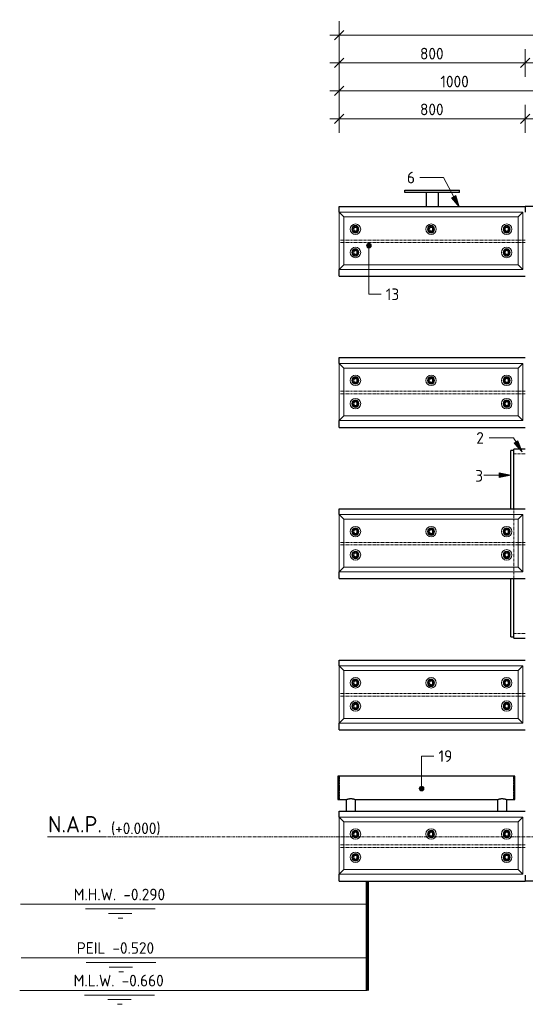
# Model space of a CAD drawing. Header units: millimetres. Extents: x -253989 to -201512, y -82117 to 103114.
# Tile 31 of 67: x -239868 to -237695, y -720 to 3513. Entities that reach past the tile are written whole.
import ezdxf

# ---------------------------------------------------------------- set-up
doc = ezdxf.new("R2010")
doc.units = ezdxf.units.MM
doc.linetypes.add('Grid Line', pattern=[22.225, 12.7, -3.175, 3.175, -3.175])
doc.linetypes.add('XX-HIDDEN', pattern=[4, 2, -2])
for name, color, linetype, lineweight in [('Multi-Category Tags', 250, 'Continuous', 18), ('Multi-Category Tags-1', 7, 'Continuous', 18), ('N-CO-BC-BETONVORM-G', 50, 'Continuous', 25), ('N-CO-BC-BETONVORM-G-1', 50, 'XX-HIDDEN', 18), ('N-CO-BC-BETONVORM-GN', 10, 'XX-HIDDEN', 18), ('N-CO-KC-KUNSTSTOFVORM-G', 7, 'Continuous', 13), ('N-CO-SC-STAALVORM-G', 10, 'Continuous', 25), ('X-XX-AL-CONSTRUCTIELIJN-G-3', 7, 'Continuous', 70), ('X-XX-AL-M', 7, 'Continuous', 18), ('X-XX-AL-M-20', 7, 'Continuous', 18), ('X-XX-AL-T25-1', 7, 'Continuous', 13), ('X-XX-AL-VERWIJZING-G-1', 7, 'Grid Line', 18), ('X_XX_AL_VERWIJZING_G', 7, 'Continuous', 18), ('X_XX_AL_VERWIJZING_G-1', 7, 'Continuous', 25)]:
    doc.layers.add(name, color=color, linetype=linetype, lineweight=lineweight)
doc.styles.add('NLCS-ISO_1', font='NLCS-ISO.ttf', dxfattribs={"height": 50})
doc.styles.add('NLCS-ISO_2', font='NLCS-ISO.ttf', dxfattribs={"height": 70})
doc.dimstyles.new('2_5_NLCS_diagonal', dxfattribs={"dimscale": 304.8, "dimtxt": 50.137748, "dimasz": 0.131234, "dimexe": 0.19685, "dimexo": 0.0625, "dimgap": 0, "dimtad": 1, "dimdec": 0, "dimzin": 0, "dimdsep": 46, "dimtxsty": 'NLCS-ISO_1', "dimblk1": 'OBLIQUE', "dimblk2": 'OBLIQUE', "dimsah": 1, "dimcen": 0.09, "dimdle": 0.131234, "dimazin": 0, "dimtfac": 1, "dimtdec": 4, "dimtix": 1, "dimtmove": 0, "dimatfit": 3, "dimfxl": 0.19685, "dimfxlon": 1, "dimtvp": 1, "dimtolj": 1, "dimtzin": 0, "dimarcsym": 2})

# ---------------------------------------------------------------- blocks, each defined once
blk = doc.blocks.new('SF_Stalen afdekplaat11 - SF_Stalen afdekplaat-3667641-Section 12')
at = {"layer": 'N-CO-SC-STAALVORM-G'}
for p, q in [((243222.7, 1660), (243210.7, 1660)), ((243210.7, 1410.1), (243210.7, 1660)), ((243210.7, 860), (243210.7, 1109.9)), ((243210.7, 860), (243222.7, 860))]:
    blk.add_line(p, q, dxfattribs=at)
blk = doc.blocks.new('GM_Hakorit_880 - GM_Hakorit_880-3692068-Section 12')
at = {"layer": 'N-CO-KC-KUNSTSTOFVORM-G'}
for p, q in [((242472.7, 2685), (242492.7, 2665)), ((242472.7, 2439.1), (242472.7, 2684.9)), ((243262.7, 2685), (242472.8, 2685)), ((243242.7, 2665), (243262.7, 2685)), ((243262.7, 2684.9), (243262.7, 2439.1)), ((243242.7, 2665), (242492.7, 2665)), ((242492.7, 2665), (242492.7, 2459)), ((243242.7, 2459), (243242.7, 2665)), ((242492.7, 2459), (242472.7, 2439)), ((243242.7, 2459), (242492.7, 2459)), ((243262.7, 2439), (243242.7, 2459)), ((243262.7, 2439), (242472.8, 2439))]:
    blk.add_line(p, q, dxfattribs=at)
for centre, start, end in [((242542.7, 2612), 0, 180), ((242867.7, 2612), 360, 180), ((243192.7, 2612), 0, 180), ((242542.7, 2612), 180, 0), ((242867.7, 2612), 180, 360), ((243192.7, 2612), 180, 0), ((242542.7, 2512), 0, 180), ((242542.7, 2512), 180, 0), ((243192.7, 2512), 0, 180), ((243192.7, 2512), 180, 0)]:
    blk.add_arc(centre, 22.5, start, end, dxfattribs=at)
blk = doc.blocks.new('GM_Bouten_Moeren_Zeskant - M16-3610774-Section 12')
at = {"layer": 'N-CO-SC-STAALVORM-G'}
for p, q in [((243192.7, 2625.8), (243180.7, 2618.8)), ((243204.7, 2618.8), (243192.7, 2625.8)), ((243180.7, 2618.8), (243180.7, 2605)), ((243180.7, 2605), (243192.7, 2598.1)), ((243192.7, 2598.1), (243204.7, 2605)), ((243204.7, 2605), (243204.7, 2618.8))]:
    blk.add_line(p, q, dxfattribs=at)
for radius, start, end in [(15, 0, 180), (15, 180, 0), (8, 0, 180), (8, 180, 0)]:
    blk.add_arc((243192.7, 2611.9), radius, start, end, dxfattribs=at)
blk = doc.blocks.new('GM_Haalbuis_750 - GM_Haalbuis_750-3693123-Section 12')
at = {"layer": 'N-CO-SC-STAALVORM-G'}
for p, q in [((242472.7, 260), (242467.7, 260)), ((242467.7, 260), (242467.7, 210)), ((242472.7, 260), (242472.7, 258.4)), ((243222.7, 260), (242472.7, 260)), ((242472.7, 257.4), (242472.7, 258.3)), ((242472.7, 257.4), (242472.7, 254.1)), ((242472.7, 251.7), (242472.7, 254.1)), ((243227.7, 260), (243222.7, 260)), ((243222.7, 258.4), (243222.7, 260)), ((243222.7, 258.3), (243222.7, 257.4)), ((243222.7, 254.1), (243222.7, 257.4)), ((243222.7, 254.1), (243222.7, 251.7)), ((243227.7, 210), (243227.7, 260)), ((242472.7, 251.7), (242472.7, 247)), ((242472.7, 243.6), (242472.7, 247)), ((242472.7, 243.6), (242472.7, 237.5)), ((242472.7, 233.5), (242472.7, 237.6)), ((242472.7, 233.6), (242472.7, 225.9)), ((242472.7, 222.1), (242472.7, 225.9)), ((242472.7, 222.1), (242472.7, 210)), ((243222.7, 247), (243222.7, 251.7)), ((243222.7, 247), (243222.7, 243.6)), ((243222.7, 237.5), (243222.7, 243.6)), ((243222.7, 237.6), (243222.7, 233.5)), ((243222.7, 225.9), (243222.7, 233.6)), ((243222.7, 225.9), (243222.7, 222.1)), ((243222.7, 210), (243222.7, 222.1)), ((242467.7, 210), (242467.7, 160)), ((242472.7, 210), (242472.7, 197.9)), ((242472.7, 193.7), (242472.7, 197.9)), ((242472.7, 193.7), (242472.7, 186.4)), ((242472.7, 182.4), (242472.7, 186.5)), ((242472.7, 182.5), (242472.7, 176.4)), ((242472.7, 173), (242472.7, 176.4)), ((242472.7, 173), (242472.7, 168.3)), ((243222.7, 197.9), (243222.7, 210)), ((243222.7, 197.9), (243222.7, 193.7)), ((243222.7, 186.4), (243222.7, 193.7)), ((243222.7, 186.5), (243222.7, 182.4)), ((243222.7, 176.4), (243222.7, 182.5)), ((243222.7, 176.4), (243222.7, 173)), ((243222.7, 168.3), (243222.7, 173)), ((243227.7, 160), (243227.7, 210)), ((242467.7, 160), (242472.7, 160)), ((242472.7, 165.9), (242472.7, 168.3)), ((242472.7, 165.9), (242472.7, 162.6)), ((242472.7, 161.7), (242472.7, 162.6)), ((242472.7, 161.6), (242472.7, 160)), ((242472.7, 160), (242504, 160)), ((242502.7, 160), (242502.7, 110)), ((242541.4, 160), (243154, 160)), ((242542.7, 110), (242542.7, 160)), ((243152.7, 160), (243152.7, 110)), ((243191.4, 160), (243222.7, 160)), ((243192.7, 110), (243192.7, 160)), ((243222.7, 168.3), (243222.7, 165.9)), ((243222.7, 162.6), (243222.7, 165.9)), ((243222.7, 162.6), (243222.7, 161.7)), ((243222.7, 160), (243222.7, 161.6)), ((243222.7, 160), (243227.7, 160))]:
    blk.add_line(p, q, dxfattribs=at)
for points, knots in [([(242502.8, 160), (242502.8, 160), (242503, 160.1), (242503.4, 160.3), (242503.9, 160.5), (242504.6, 160.7), (242505.4, 161), (242506.2, 161.3), (242506.9, 161.5), (242507.2, 161.6), (242507.4, 161.7)], [-0.9884455, -0.9884455, -0.9884455, -0.9884455, -0.9444444, -0.9166667, -0.8888889, -0.8611111, -0.8333333, -0.8055556, -0.7916667, -0.7777778, -0.7777778, -0.7777778, -0.7777778]), ([(242507.4, 161.7), (242507.6, 161.7), (242508, 161.9), (242508.8, 162.1), (242509.9, 162.4), (242511, 162.7), (242512, 162.9), (242512.7, 163.1), (242513.5, 163.2), (242514.5, 163.4), (242515.8, 163.7), (242517.5, 163.9), (242519.2, 164.1), (242521, 164.1), (242522.7, 164.2), (242524.5, 164.1), (242526.3, 164.1), (242528, 163.9), (242529.6, 163.7), (242531, 163.4), (242532, 163.2), (242532.8, 163.1), (242533.5, 162.9), (242534.5, 162.7), (242535.6, 162.4), (242536.7, 162.1), (242537.5, 161.9), (242537.9, 161.7), (242538, 161.7)], [-0.7777778, -0.7777778, -0.7777778, -0.7777778, -0.7638889, -0.75, -0.7222222, -0.6944444, -0.6805556, -0.6666667, -0.6527778, -0.6388889, -0.6111111, -0.5833333, -0.5555556, -0.5277778, -0.5, -0.4722222, -0.4444444, -0.4166667, -0.3888889, -0.3611111, -0.3472222, -0.3333333, -0.3194444, -0.3055556, -0.2777778, -0.25, -0.2361111, -0.2222222, -0.2222222, -0.2222222, -0.2222222]), ([(242538, 161.7), (242538.2, 161.6), (242538.6, 161.5), (242539.3, 161.3), (242540.1, 161), (242540.9, 160.7), (242541.5, 160.5), (242542.1, 160.3), (242542.5, 160.1), (242542.7, 160), (242542.7, 160)], [-0.2222222, -0.2222222, -0.2222222, -0.2222222, -0.2083333, -0.1944444, -0.1666667, -0.1388889, -0.1111111, -0.0833333, -0.0555556, -0.0115495, -0.0115495, -0.0115495, -0.0115495]), ([(243152.8, 160), (243152.8, 160), (243153, 160.1), (243153.4, 160.3), (243153.9, 160.5), (243154.6, 160.7), (243155.4, 161), (243156.2, 161.3), (243156.9, 161.5), (243157.2, 161.6), (243157.4, 161.7)], [-0.9884455, -0.9884455, -0.9884455, -0.9884455, -0.9444444, -0.9166667, -0.8888889, -0.8611111, -0.8333333, -0.8055556, -0.7916667, -0.7777778, -0.7777778, -0.7777778, -0.7777778]), ([(243157.4, 161.7), (243157.6, 161.7), (243158, 161.9), (243158.8, 162.1), (243159.9, 162.4), (243161, 162.7), (243162, 162.9), (243162.7, 163.1), (243163.5, 163.2), (243164.5, 163.4), (243165.8, 163.7), (243167.5, 163.9), (243169.2, 164.1), (243171, 164.1), (243172.7, 164.2), (243174.5, 164.1), (243176.3, 164.1), (243178, 163.9), (243179.6, 163.7), (243181, 163.4), (243182, 163.2), (243182.8, 163.1), (243183.5, 162.9), (243184.5, 162.7), (243185.6, 162.4), (243186.7, 162.1), (243187.5, 161.9), (243187.9, 161.7), (243188, 161.7)], [-0.7777778, -0.7777778, -0.7777778, -0.7777778, -0.7638889, -0.75, -0.7222222, -0.6944444, -0.6805556, -0.6666667, -0.6527778, -0.6388889, -0.6111111, -0.5833333, -0.5555556, -0.5277778, -0.5, -0.4722222, -0.4444444, -0.4166667, -0.3888889, -0.3611111, -0.3472222, -0.3333333, -0.3194444, -0.3055556, -0.2777778, -0.25, -0.2361111, -0.2222222, -0.2222222, -0.2222222, -0.2222222]), ([(243188, 161.7), (243188.2, 161.6), (243188.6, 161.5), (243189.3, 161.3), (243190.1, 161), (243190.9, 160.7), (243191.5, 160.5), (243192.1, 160.3), (243192.5, 160.1), (243192.7, 160), (243192.7, 160)], [-0.2222222, -0.2222222, -0.2222222, -0.2222222, -0.2083333, -0.1944444, -0.1666667, -0.1388889, -0.1111111, -0.0833333, -0.0555556, -0.0115495, -0.0115495, -0.0115495, -0.0115495])]:
    blk.add_open_spline(points, degree=3, knots=knots, dxfattribs=at)
blk = doc.blocks.new('GM_Bevestigingsplaat radardetector2 - GM_Bevestigingsplaat radardetector2-3834855-Section 12')
at = {"layer": 'N-CO-SC-STAALVORM-G'}
for p, q in [((251405.2, 2780), (251640.2, 2780)), ((251405.2, 2770), (251405.2, 2780)), ((251640.2, 2770), (251405.2, 2770)), ((251497.7, 2710), (251497.7, 2770)), ((251547.7, 2770), (251547.7, 2710)), ((251640.2, 2770), (251640.2, 2780))]:
    blk.add_line(p, q, dxfattribs=at)
blk = doc.blocks.new('NLI_Balk_Buis - ø813_20-3672000-Section 12')
at = {"layer": 'N-CO-BC-BETONVORM-GN'}
for p, q in [((243272.7, 1646.5), (243222.7, 1646.5)), ((243222.7, 1385.2), (243222.7, 1410.1)), ((243222.7, 1365.1), (243222.7, 1385.1)), ((243222.7, 1265.6), (243222.7, 1365)), ((243222.7, 1260), (243222.7, 1265.5)), ((243222.7, 1254.5), (243222.7, 1260)), ((243222.7, 1159), (243222.7, 1254.4)), ((243222.7, 1138.9), (243222.7, 1158.9)), ((243222.7, 1109.9), (243222.7, 1138.8)), ((243272.7, 873.5), (243222.7, 873.5))]:
    blk.add_line(p, q, dxfattribs=at)
at = {"layer": 'N-CO-SC-STAALVORM-G'}
for p, q in [((243272.7, 1666.5), (243222.7, 1666.5)), ((243222.7, 1646.9), (243222.7, 1666.5)), ((243222.7, 1410.1), (243222.7, 1646.8)), ((243222.7, 873.2), (243222.7, 1109.9)), ((243222.7, 853.5), (243222.7, 873.1)), ((243222.7, 853.5), (243272.7, 853.5))]:
    blk.add_line(p, q, dxfattribs=at)
blk = doc.blocks.new('NLI_Balk_H - HEB300-V8-Section 12')
at = {"layer": 'N-CO-BC-BETONVORM-GN'}
for p, q in [((242472.8, 2565.5), (242492.7, 2565.5)), ((242472.8, 2554.5), (242492.7, 2554.5)), ((242492.8, 2565.5), (243242.7, 2565.5)), ((242492.8, 2554.5), (243242.7, 2554.5)), ((243242.8, 2565.5), (243262.7, 2565.5)), ((243242.8, 2554.5), (243262.7, 2554.5)), ((243262.8, 2565.5), (243272.7, 2565.5)), ((243262.8, 2554.5), (243272.7, 2554.5))]:
    blk.add_line(p, q, dxfattribs=at)
blk = doc.blocks.new('Level - Name_Elevation-1473910-Section 12')
at = {"layer": 'X_XX_AL_VERWIJZING_G'}
blk.add_line((241458.3, 0), (241219.2, 0), dxfattribs=at)
blk = doc.blocks.new('DIMBLOCK15-Section 12')
at = {"layer": 'X-XX-AL-M-20'}
for p, q in [((-238495, 3026.5), (-238495, 3146.5)), ((-237695, 3026.5), (-237695, 3146.5)), ((-238495, 3086.5), (-238475, 3106.5)), ((-237695, 3086.5), (-237675, 3106.5)), ((-238535, 3086.5), (-237695, 3086.5)), ((-238495, 3086.5), (-238515, 3066.5)), ((-238495, 3086.5), (-238495, 3026.5)), ((-237695, 3086.5), (-237715, 3066.5)), ((-237695, 3086.5), (-237695, 3026.5))]:
    blk.add_line(p, q, dxfattribs=at)
at = {"layer": 'X-XX-AL-M-20', "color": 0, "insert": (-238147.5, 3151.7), "char_height": 50, "width": 126.007, "attachment_point": 1, "line_spacing_factor": 1.135194, "style": 'NLCS-ISO_1'}
blk.add_mtext('800', dxfattribs=at)
blk = doc.blocks.new('_Oblique')
at = {"color": 0, "linetype": 'ByBlock', "lineweight": -2}
blk.add_line((-0.5, -0.5), (0.5, 0.5), dxfattribs=at)
blk = doc.blocks.new('DIMBLOCK16-Section 12')
at = {"layer": 'X-XX-AL-M-20'}
for p, q in [((-237695, 3026.5), (-237695, 3146.5)), ((-237295, 3026.5), (-237295, 3146.5)), ((-237695, 3086.5), (-237675, 3106.5)), ((-237295, 3086.5), (-237275, 3106.5)), ((-237695, 3086.5), (-237715, 3066.5)), ((-237695, 3086.5), (-237295, 3086.5)), ((-237695, 3086.5), (-237695, 3026.5)), ((-237295, 3086.5), (-237315, 3066.5)), ((-237295, 3086.5), (-237295, 3026.5))]:
    blk.add_line(p, q, dxfattribs=at)
at = {"layer": 'X-XX-AL-M-20', "color": 0, "insert": (-237549.9, 3151.7), "char_height": 50, "width": 131.683, "attachment_point": 1, "line_spacing_factor": 1.135194, "style": 'NLCS-ISO_1'}
blk.add_mtext('400', dxfattribs=at)
blk = doc.blocks.new('DIMBLOCK23-Section 12')
at = {"layer": 'X-XX-AL-M-20'}
for p, q in [((-238495, 3146.5), (-238495, 3266.5)), ((-237495, 3146.5), (-237495, 3266.5)), ((-238495, 3206.5), (-238475, 3226.5)), ((-237495, 3206.5), (-237475, 3226.5)), ((-238535, 3206.5), (-237495, 3206.5)), ((-238495, 3206.5), (-238515, 3186.5)), ((-238495, 3206.5), (-238495, 3146.5)), ((-237495, 3206.5), (-237515, 3186.5)), ((-237495, 3206.5), (-237495, 3146.5))]:
    blk.add_line(p, q, dxfattribs=at)
at = {"layer": 'X-XX-AL-M-20', "color": 0, "insert": (-238059.8, 3271.7), "char_height": 50, "width": 155.522, "attachment_point": 1, "line_spacing_factor": 1.135194, "style": 'NLCS-ISO_1'}
blk.add_mtext('1000', dxfattribs=at)
blk = doc.blocks.new('DIMBLOCK28-Section 12')
at = {"layer": 'X-XX-AL-M-20'}
for p, q in [((-238495, 3266.5), (-238495, 3386.5)), ((-237695, 3266.5), (-237695, 3386.5)), ((-238495, 3326.5), (-238475, 3346.5)), ((-237695, 3326.5), (-237675, 3346.5)), ((-238535, 3326.5), (-237695, 3326.5)), ((-238495, 3326.5), (-238515, 3306.5)), ((-238495, 3326.5), (-238495, 3266.5)), ((-237695, 3326.5), (-237715, 3306.5)), ((-237695, 3326.5), (-237695, 3266.5))]:
    blk.add_line(p, q, dxfattribs=at)
at = {"layer": 'X-XX-AL-M-20', "color": 0, "insert": (-238147.5, 3391.7), "char_height": 50, "width": 126.007, "attachment_point": 1, "line_spacing_factor": 1.135194, "style": 'NLCS-ISO_1'}
blk.add_mtext('800', dxfattribs=at)
blk = doc.blocks.new('DIMBLOCK29-Section 12')
at = {"layer": 'X-XX-AL-M-20'}
for p, q in [((-237695, 3266.5), (-237695, 3386.5)), ((-228495, 3266.5), (-228495, 3386.5)), ((-237695, 3326.5), (-237675, 3346.5)), ((-228495, 3326.5), (-228475, 3346.5)), ((-237695, 3326.5), (-237715, 3306.5)), ((-237695, 3326.5), (-228455, 3326.5)), ((-237695, 3326.5), (-237695, 3266.5)), ((-228495, 3326.5), (-228515, 3306.5)), ((-228495, 3326.5), (-228495, 3266.5))]:
    blk.add_line(p, q, dxfattribs=at)
at = {"layer": 'X-XX-AL-M-20', "color": 0, "insert": (-233165, 3391.7), "char_height": 50, "width": 168.009, "attachment_point": 1, "line_spacing_factor": 1.135194, "style": 'NLCS-ISO_1'}
blk.add_mtext('9200', dxfattribs=at)
blk = doc.blocks.new('DIMBLOCK30-Section 12')
at = {"layer": 'X-XX-AL-M-20'}
for p, q in [((-238495, 3386.5), (-238495, 3506.5)), ((-228495, 3386.5), (-228495, 3506.5)), ((-238535, 3446.5), (-228455, 3446.5)), ((-238495, 3446.5), (-238515, 3426.5)), ((-238495, 3446.5), (-238475, 3466.5)), ((-238495, 3446.5), (-238495, 3386.5)), ((-228495, 3446.5), (-228515, 3426.5)), ((-228495, 3446.5), (-228475, 3466.5)), ((-228495, 3446.5), (-228495, 3386.5))]:
    blk.add_line(p, q, dxfattribs=at)
at = {"layer": 'X-XX-AL-M-20', "color": 0, "insert": (-233577.3, 3511.7), "char_height": 50, "width": 197.524, "attachment_point": 1, "line_spacing_factor": 1.135194, "style": 'NLCS-ISO_1'}
blk.add_mtext('10000', dxfattribs=at)
blk = doc.blocks.new('Spot Elevations - waterstand-121696-Section 12')
at = {"layer": 'X-XX-AL-M'}
for p, q in [((241102.9, -290), (241302.9, -290)), ((241302.9, -290), (241763.3, -290)), ((241382.1, -310), (241682.1, -310)), ((241482.1, -330), (241582.1, -330)), ((241522.9, -350), (241542.9, -350))]:
    blk.add_line(p, q, dxfattribs=at)

msp = doc.modelspace()

# ---------------------------------------------------------------- hatches: boundary and pattern name
at = {"layer": 'Multi-Category Tags'}
msp.add_hatch(color=256, dxfattribs=at).paths.add_polyline_path([(-237756.9, 1554.5), (-237806.9, 1564.5), (-237806.9, 1544.5)], flags=0)
at = {"layer": 'X-XX-AL-T25-1'}
for points in [[(-237979.2, 2708.1), (-237994.1, 2756.9), (-238011.7, 2747.4)], [(-237708.6, 1654.3), (-237726.5, 1702.1), (-237743.5, 1691.5)]]:
    msp.add_hatch(color=256, dxfattribs=at).paths.add_polyline_path(points, flags=0)
h = msp.add_hatch(color=256, dxfattribs=at)
edge = h.paths.add_edge_path(flags=0)
edge.add_arc((-238367.2, 2541.3), 10, 0, 360)
h = msp.add_hatch(color=256, dxfattribs=at)
edge = h.paths.add_edge_path(flags=0)
edge.add_arc((-238140.7, 207.5), 10, 0, 360)

# ---------------------------------------------------------------- linework, layer by layer
at = {"layer": 'Multi-Category Tags'}
for p, q in [((-237756.9, 1554.5), (-237873, 1554.5)), ((-237756.9, 1554.5), (-237806.9, 1564.5)), ((-237806.9, 1564.5), (-237806.9, 1544.5)), ((-237806.9, 1544.5), (-237756.9, 1554.5))]:
    msp.add_line(p, q, dxfattribs=at)
at = {"layer": 'N-CO-SC-STAALVORM-G'}
for p, q in [((-238495, 2685), (-238495, 2710)), ((-238495, 2710), (-237695, 2710)), ((-237663, 2710), (-237695, 2710)), ((-237695, 2710), (-237695, 2685)), ((-238495, 2410), (-238495, 2439)), ((-238495, 2410), (-237695, 2410)), ((-238495, 2035), (-238495, 2060)), ((-238495, 2060), (-237695, 2060)), ((-238495, 1760), (-238495, 1789)), ((-238495, 1760), (-237695, 1760)), ((-238495, 1385), (-238495, 1410)), ((-238495, 1410), (-237695, 1410)), ((-238495, 1110), (-238495, 1139)), ((-238495, 1110), (-237695, 1110)), ((-238495, 735), (-238495, 760)), ((-238495, 760), (-237695, 760)), ((-238495, 460), (-238495, 489)), ((-238495, 460), (-237695, 460)), ((-238495, 85), (-238495, 110)), ((-238495, 110), (-237695, 110)), ((-238495, -190), (-238495, -161)), ((-237695, -165), (-237695, -190)), ((-238495, -190), (-237695, -190)), ((-237663, -190), (-237695, -190))]:
    msp.add_line(p, q, dxfattribs=at)
at = {"layer": 'X-XX-AL-CONSTRUCTIELIJN-G-3'}
for p, q in [((-238375, -190), (-238375, -290)), ((-238375, -290), (-238375, -520)), ((-238375, -520), (-238375, -660))]:
    msp.add_line(p, q, dxfattribs=at)
at = {"layer": 'X-XX-AL-M'}
for p, q in [((-239550.3, -290), (-239664.8, -290)), ((-238375, -290), (-239550.3, -290)), ((-239647.2, -520), (-239661.9, -520)), ((-238375, -520), (-239647.2, -520)), ((-239632.5, -660), (-239667.8, -660)), ((-238375, -660), (-239632.5, -660))]:
    msp.add_line(p, q, dxfattribs=at)
at = {"layer": 'X-XX-AL-T25-1'}
for p, q in [((-238146.5, 2834), (-238147.8, 2834)), ((-238046.9, 2834), (-238146.5, 2834)), ((-237979.2, 2708.1), (-238046.9, 2834)), ((-237994.1, 2756.9), (-238011.7, 2747.4)), ((-237979.2, 2708.1), (-237994.1, 2756.9)), ((-238011.7, 2747.4), (-237979.2, 2708.1)), ((-238367.2, 2541.3), (-238367.2, 2332.2)), ((-238367.2, 2332.2), (-238314.3, 2332.2)), ((-237848.6, 1714.7), (-237849.9, 1714.7)), ((-237746.1, 1714.7), (-237848.6, 1714.7)), ((-237708.6, 1654.3), (-237746.1, 1714.7)), ((-237726.5, 1702.1), (-237743.5, 1691.5)), ((-237708.6, 1654.3), (-237726.5, 1702.1)), ((-237743.5, 1691.5), (-237708.6, 1654.3)), ((-238140.7, 347), (-238087.8, 347)), ((-238140.7, 207.5), (-238140.7, 347))]:
    msp.add_line(p, q, dxfattribs=at)
for centre in [(-238367.2, 2541.3), (-238140.7, 207.5)]:
    msp.add_circle(centre, 10, dxfattribs=at)
at = {"layer": 'X-XX-AL-VERWIJZING-G-1'}
msp.add_line((-239509.5, 0), (-226978.8, 0), dxfattribs=at)

# ---------------------------------------------------------------- block references
at = {"layer": 'N-CO-BC-BETONVORM-G'}
for name, p in [('GM_Bevestigingsplaat radardetector2 - GM_Bevestigingsplaat radardetector2-3834855-Section 12', (-489617.7, 0)), ('GM_Hakorit_880 - GM_Hakorit_880-3692068-Section 12', (-480967.7, 0)), ('GM_Bouten_Moeren_Zeskant - M16-3610774-Section 12', (-481617.7, 0)), ('GM_Bouten_Moeren_Zeskant - M16-3610774-Section 12', (-481292.7, 0)), ('GM_Bouten_Moeren_Zeskant - M16-3610774-Section 12', (-480967.7, 0)), ('GM_Bouten_Moeren_Zeskant - M16-3610774-Section 12', (-481617.7, -100)), ('GM_Bouten_Moeren_Zeskant - M16-3610774-Section 12', (-480967.7, -100)), ('GM_Hakorit_880 - GM_Hakorit_880-3692068-Section 12', (-480967.7, -650)), ('GM_Bouten_Moeren_Zeskant - M16-3610774-Section 12', (-481617.7, -650)), ('GM_Bouten_Moeren_Zeskant - M16-3610774-Section 12', (-481292.7, -650)), ('GM_Bouten_Moeren_Zeskant - M16-3610774-Section 12', (-480967.7, -650)), ('GM_Bouten_Moeren_Zeskant - M16-3610774-Section 12', (-481617.7, -750)), ('GM_Bouten_Moeren_Zeskant - M16-3610774-Section 12', (-480967.7, -750)), ('SF_Stalen afdekplaat11 - SF_Stalen afdekplaat-3667641-Section 12', (-480967.7, 0)), ('GM_Hakorit_880 - GM_Hakorit_880-3692068-Section 12', (-480967.7, -1300)), ('GM_Bouten_Moeren_Zeskant - M16-3610774-Section 12', (-481617.7, -1300)), ('GM_Bouten_Moeren_Zeskant - M16-3610774-Section 12', (-481292.7, -1300)), ('GM_Bouten_Moeren_Zeskant - M16-3610774-Section 12', (-480967.7, -1300)), ('GM_Bouten_Moeren_Zeskant - M16-3610774-Section 12', (-481617.7, -1400)), ('GM_Bouten_Moeren_Zeskant - M16-3610774-Section 12', (-480967.7, -1400)), ('GM_Hakorit_880 - GM_Hakorit_880-3692068-Section 12', (-480967.7, -1950)), ('GM_Bouten_Moeren_Zeskant - M16-3610774-Section 12', (-481617.7, -1950)), ('GM_Bouten_Moeren_Zeskant - M16-3610774-Section 12', (-481292.7, -1950)), ('GM_Bouten_Moeren_Zeskant - M16-3610774-Section 12', (-480967.7, -1950)), ('GM_Bouten_Moeren_Zeskant - M16-3610774-Section 12', (-481617.7, -2050)), ('GM_Bouten_Moeren_Zeskant - M16-3610774-Section 12', (-480967.7, -2050)), ('GM_Haalbuis_750 - GM_Haalbuis_750-3693123-Section 12', (-480967.7, 0)), ('GM_Hakorit_880 - GM_Hakorit_880-3692068-Section 12', (-480967.7, -2600)), ('GM_Bouten_Moeren_Zeskant - M16-3610774-Section 12', (-481617.7, -2600)), ('GM_Bouten_Moeren_Zeskant - M16-3610774-Section 12', (-481292.7, -2600)), ('GM_Bouten_Moeren_Zeskant - M16-3610774-Section 12', (-480967.7, -2600)), ('GM_Bouten_Moeren_Zeskant - M16-3610774-Section 12', (-481617.7, -2700)), ('GM_Bouten_Moeren_Zeskant - M16-3610774-Section 12', (-480967.7, -2700))]:
    msp.add_blockref(name, p, dxfattribs=at)
at = {"layer": 'N-CO-BC-BETONVORM-G-1'}
for name, p in [('NLI_Balk_H - HEB300-V8-Section 12', (-480967.7, 0)), ('NLI_Balk_H - HEB300-V8-Section 12', (-480967.7, -650)), ('NLI_Balk_Buis - ø813_20-3672000-Section 12', (-480967.7, 0)), ('NLI_Balk_H - HEB300-V8-Section 12', (-480967.7, -1300)), ('NLI_Balk_H - HEB300-V8-Section 12', (-480967.7, -1950)), ('NLI_Balk_H - HEB300-V8-Section 12', (-480967.7, -2600))]:
    msp.add_blockref(name, p, dxfattribs=at)
at = {"layer": 'X-XX-AL-M'}
for p in [(-480967.7, 0), (-480964.8, -230), (-480970.7, -370)]:
    msp.add_blockref('Spot Elevations - waterstand-121696-Section 12', p, dxfattribs=at)
at = {"layer": 'X_XX_AL_VERWIJZING_G'}
msp.add_blockref('Level - Name_Elevation-1473910-Section 12', (-480967.7, 0), dxfattribs=at)

# ---------------------------------------------------------------- texts
at = {"layer": 'Multi-Category Tags-1', "insert": (-237910, 1576.7), "char_height": 50, "width": 43.291, "attachment_point": 1, "style": 'NLCS-ISO_1'}
msp.add_mtext('3', dxfattribs=at)
at = {"layer": 'X-XX-AL-M', "char_height": 50, "attachment_point": 1, "line_spacing_factor": 1.135194, "style": 'NLCS-ISO_1'}
for s, insert, width in [('M.H.W. -0.290', (-239635.9, -222.9), 482.506), ('PEIL -0.520', (-239622.9, -452.9), 410.311), ('M.L.W. -0.660', (-239636.3, -592.9), 476.49)]:
    msp.add_mtext(s, dxfattribs=dict(at, insert=insert, width=width))
at = {"layer": 'X-XX-AL-T25-1', "char_height": 50, "attachment_point": 1, "style": 'NLCS-ISO_1'}
for s, insert, width in [('6', (-238203.5, 2859), 43.291), ('13', (-238294.3, 2357.2), 73.755), ('2', (-237905.6, 1739.7), 43.291), ('19', (-238067.8, 372), 73.755)]:
    msp.add_mtext(s, dxfattribs=dict(at, insert=insert, width=width))
at = {"layer": 'X_XX_AL_VERWIJZING_G-1', "attachment_point": 1}
for s, insert, char_height, width, style in [('N.A.P.', (-239745.8, 89), 70, 291.814, 'NLCS-ISO_2'), ('(+0.000)', (-239475.3, 61.6), 50, 282.194, 'NLCS-ISO_1')]:
    msp.add_mtext(s, dxfattribs=dict(at, insert=insert, char_height=char_height, width=width, style=style))

# ---------------------------------------------------------------- dimensions: what is measured, and where the dimension line sits
at = {"layer": 'X-XX-AL-M'}
for base, p1, p2, override, picture, middle in [((-228495, 3446.5), (-238495, 3386.5), (-228495, 3386.5), {"dimpost": '<>', "dimfxl": 10000}, 'DIMBLOCK30-Section 12', (-233495, 3471.5)), ((-237695, 3326.5), (-238495, 3266.5), (-237695, 3266.5), {"dimpost": '<>', "dimfxl": 800}, 'DIMBLOCK28-Section 12', (-238095, 3351.5)), ((-228495, 3326.5), (-237695, 3266.5), (-228495, 3266.5), {"dimpost": '<>', "dimfxl": 9200}, 'DIMBLOCK29-Section 12', (-233095, 3351.5)), ((-237495, 3206.5), (-238495, 3146.5), (-237495, 3146.5), {"dimpost": '<>', "dimfxl": 1000}, 'DIMBLOCK23-Section 12', (-237995, 3231.5)), ((-237695, 3086.5), (-238495, 3026.5), (-237695, 3026.5), {"dimpost": '<>', "dimfxl": 800}, 'DIMBLOCK15-Section 12', (-238095, 3111.5)), ((-237295, 3086.5), (-237695, 3026.5), (-237295, 3026.5), {"dimpost": '<>', "dimfxl": 400}, 'DIMBLOCK16-Section 12', (-237495, 3111.5))]:
    dim = msp.add_linear_dim(base=base, p1=p1, p2=p2, dimstyle='2_5_NLCS_diagonal', override=override, dxfattribs=at)
    dim.commit()
    dim.dimension.update_dxf_attribs({"geometry": picture, "text_midpoint": middle})

doc.saveas('drawing.dxf')
